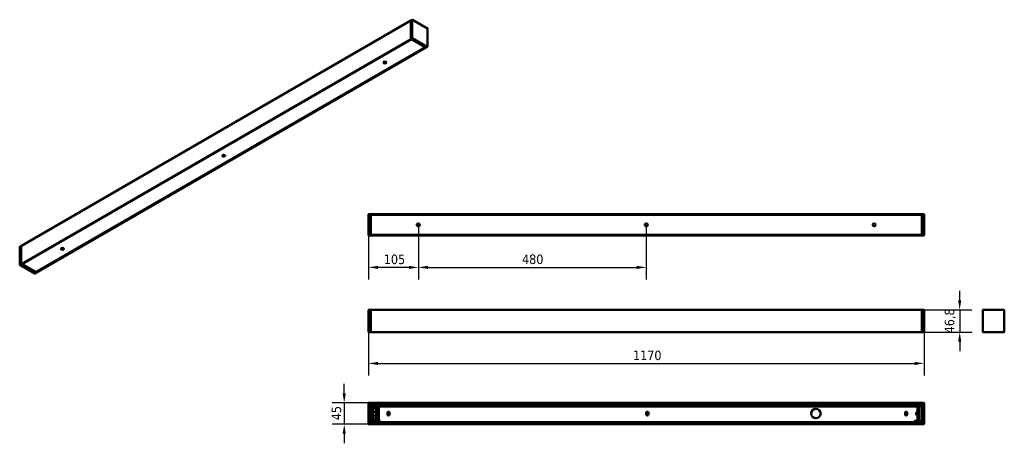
# Model space of a CAD drawing. Header units: millimetres. Extents: x 360 to 2434, y 1126 to 2017.
import ezdxf

# ---------------------------------------------------------------- set-up
doc = ezdxf.new("R2010")
doc.units = ezdxf.units.MM
doc.header["$LTSCALE"] = 8
for name, color, linetype, lineweight in [('Quota (ISO)', 7, 'Continuous', 25), ('Visibile (ISO)', 7, 'Continuous', 50), ('Visibile sottile (ISO)', 7, 'Continuous', 35)]:
    doc.layers.add(name, color=color, linetype=linetype, lineweight=lineweight)
doc.styles.add('Testo nota (ISO)', font='tahoma.ttf')
doc.dimstyles.new('PENTA', dxfattribs={"dimscale": 8, "dimtxt": 2.5, "dimasz": 2.5, "dimexe": 3.175, "dimexo": 0, "dimgap": 0.762, "dimtad": 1, "dimrnd": 1e-08, "dimtxsty": 'Testo nota (ISO)', "dimcen": 0.09, "dimdle": 10, "dimclrd": 256, "dimclre": 256, "dimclrt": 256, "dimazin": 2, "dimtfac": 0.8, "dimtmove": 0, "dimatfit": 3, "dimfxl": 1, "dimtolj": 1, "dimlwd": -1, "dimlwe": -1, "dimarcsym": 0})

# ---------------------------------------------------------------- blocks, each defined once
blk = doc.blocks.new('*D3')
at = {"layer": 'Defpoints', "color": 0, "transparency": 16777216}
for p in [(2260, 1406), (2260, 1359.2), (2340, 1359.2)]:
    blk.add_point(p, dxfattribs=at)
at = {"layer": 'Quota (ISO)', "transparency": 16777216}
for p, q in [((2340, 1426), (2340, 1446)), ((2260, 1406), (2365.4, 1406)), ((2340, 1406), (2340, 1359.2)), ((2260, 1359.2), (2365.4, 1359.2)), ((2340, 1339.2), (2340, 1319.2))]:
    blk.add_line(p, q, dxfattribs=at)
for points in [[(2336.7, 1426), (2343.3, 1426), (2340, 1406)], [(2336.7, 1339.2), (2343.3, 1339.2), (2340, 1359.2)]]:
    blk.add_solid(points, dxfattribs=at)
at = {"layer": 'Quota (ISO)', "transparency": 16777216, "insert": (2308.5, 1356.7), "char_height": 20, "attachment_point": 1, "rotation": 90, "style": 'Testo nota (ISO)'}
blk.add_mtext('\\A1;46,8', dxfattribs=at)
blk = doc.blocks.new('*D4')
at = {"layer": 'Defpoints', "color": 0, "transparency": 16777216}
for p in [(1095, 1359.4), (2265, 1359.4), (2265, 1293.6)]:
    blk.add_point(p, dxfattribs=at)
at = {"layer": 'Quota (ISO)', "transparency": 16777216}
for p, q in [((1095, 1359.4), (1095, 1268.2)), ((2265, 1359.4), (2265, 1268.2)), ((1115, 1293.6), (2245, 1293.6))]:
    blk.add_line(p, q, dxfattribs=at)
for points in [[(1115, 1296.9), (1115, 1290.2), (1095, 1293.6)], [(2245, 1296.9), (2245, 1290.2), (2265, 1293.6)]]:
    blk.add_solid(points, dxfattribs=at)
at = {"layer": 'Quota (ISO)', "transparency": 16777216, "insert": (1652, 1320.5), "char_height": 20, "attachment_point": 1, "style": 'Testo nota (ISO)'}
blk.add_mtext('\\A1;1170', dxfattribs=at)
blk = doc.blocks.new('*D5')
at = {"layer": 'Defpoints', "color": 0, "transparency": 16777216}
for p in [(1100, 1210.5), (1043.9, 1165.5), (1100, 1165.5)]:
    blk.add_point(p, dxfattribs=at)
at = {"layer": 'Quota (ISO)', "transparency": 16777216}
for p, q in [((1043.9, 1230.5), (1043.9, 1250.5)), ((1100, 1210.5), (1018.5, 1210.5)), ((1043.9, 1210.5), (1043.9, 1165.5)), ((1100, 1165.5), (1018.5, 1165.5)), ((1043.9, 1145.5), (1043.9, 1125.5))]:
    blk.add_line(p, q, dxfattribs=at)
for points in [[(1040.5, 1230.5), (1047.2, 1230.5), (1043.9, 1210.5)], [(1040.5, 1145.5), (1047.2, 1145.5), (1043.9, 1165.5)]]:
    blk.add_solid(points, dxfattribs=at)
at = {"layer": 'Quota (ISO)', "transparency": 16777216, "insert": (1017.3, 1174), "char_height": 20, "attachment_point": 1, "rotation": 90, "style": 'Testo nota (ISO)'}
blk.add_mtext('\\A1;45', dxfattribs=at)
blk = doc.blocks.new('*D6')
at = {"layer": 'Defpoints', "color": 0, "transparency": 16777216}
for p in [(1200, 1585), (1095, 1562.7), (1095, 1495.6)]:
    blk.add_point(p, dxfattribs=at)
at = {"layer": 'Quota (ISO)', "transparency": 16777216}
for p, q in [((1200, 1585), (1200, 1470.2)), ((1095, 1562.7), (1095, 1470.2)), ((1180, 1495.6), (1115, 1495.6))]:
    blk.add_line(p, q, dxfattribs=at)
for points in [[(1115, 1498.9), (1115, 1492.2), (1095, 1495.6)], [(1180, 1498.9), (1180, 1492.2), (1200, 1495.6)]]:
    blk.add_solid(points, dxfattribs=at)
at = {"layer": 'Quota (ISO)', "transparency": 16777216, "insert": (1127.2, 1522.5), "char_height": 20, "attachment_point": 1, "style": 'Testo nota (ISO)'}
blk.add_mtext('\\A1;105', dxfattribs=at)
blk = doc.blocks.new('*D7')
at = {"layer": 'Defpoints', "color": 0, "transparency": 16777216}
for p in [(1200, 1585), (1680, 1581.7), (1680, 1495.6)]:
    blk.add_point(p, dxfattribs=at)
at = {"layer": 'Quota (ISO)', "transparency": 16777216}
for p, q in [((1200, 1585), (1200, 1470.2)), ((1680, 1581.7), (1680, 1470.2)), ((1220, 1495.6), (1660, 1495.6))]:
    blk.add_line(p, q, dxfattribs=at)
for points in [[(1220, 1498.9), (1220, 1492.2), (1200, 1495.6)], [(1660, 1498.9), (1660, 1492.2), (1680, 1495.6)]]:
    blk.add_solid(points, dxfattribs=at)
at = {"layer": 'Quota (ISO)', "transparency": 16777216, "insert": (1418.3, 1522.6), "char_height": 20, "attachment_point": 1, "style": 'Testo nota (ISO)'}
blk.add_mtext('\\A1;480', dxfattribs=at)

msp = doc.modelspace()

# ---------------------------------------------------------------- linework, layer by layer
at = {"layer": 'Visibile (ISO)'}
for p, q in [((363.933, 1541.073), (1184.177, 2014.641)), ((1184.136, 2014.549), (1184.136, 1976.664)), ((1184.136, 2014.508), (1184.136, 1976.704)), ((1184.187, 2014.623), (1187.546, 2016.562)), ((1219.263, 1998.395), (1187.796, 2016.562)), ((1219.388, 1960.375), (1219.388, 1998.178)), ((364.911, 1502.392), (1185.114, 1975.936)), ((1185.338, 1975.806), (365.094, 1502.238)), ((1185.338, 1975.806), (365.094, 1502.238)), ((1184.277, 1976.419), (1185.055, 1975.97)), ((1184.312, 1976.398), (1215.779, 1958.231)), ((1185.338, 1975.806), (1214.753, 1958.823)), ((1185.338, 1975.806), (1214.753, 1958.823)), ((1214.753, 1958.823), (394.51, 1485.255)), ((1214.753, 1958.823), (394.51, 1485.255)), ((395.67, 1484.633), (1215.914, 1958.201)), ((1215.036, 1958.66), (1215.814, 1958.211)), ((1215.904, 1958.219), (1219.263, 1960.158)), ((1127.048, 1925.924), (1130.885, 1928.139)), ((1131.244, 1928.008), (1127.361, 1925.767)), ((1131.244, 1928.008), (1127.361, 1925.767)), ((1128.64, 1926.032), (1127.865, 1925.584)), ((1128.64, 1926.032), (1127.865, 1925.584)), ((1128.64, 1925.424), (1128.64, 1926.032)), ((1128.64, 1925.424), (1128.64, 1926.032)), ((1131.202, 1926.212), (1131.202, 1925.722)), ((1131.202, 1926.212), (1131.202, 1925.722)), ((1095, 1607.227), (1095, 1562.727)), ((1100, 1607.477), (1095.25, 1607.477)), ((1100, 1607.477), (1100, 1607.277)), ((1100, 1607.477), (2260, 1607.477)), ((1100, 1606.177), (1100, 1607.277)), ((1100, 1562.727), (1100, 1607.227)), ((1100, 1605.977), (2260, 1605.977)), ((2260, 1605.777), (1100, 1605.777)), ((1100, 1564.177), (1100, 1605.777)), ((2260, 1605.777), (1100, 1605.777)), ((1100, 1564.177), (1100, 1605.777)), ((2260, 1607.277), (2260, 1607.477)), ((2264.75, 1607.477), (2260, 1607.477)), ((2260, 1607.277), (2260, 1606.177)), ((2260, 1607.227), (2260, 1562.727)), ((2260, 1605.777), (2260, 1564.177)), ((2260, 1605.777), (2260, 1564.177)), ((2265, 1562.727), (2265, 1607.227)), ((1095.25, 1562.477), (1100, 1562.477)), ((2260, 1564.177), (1100, 1564.177)), ((2260, 1564.177), (1100, 1564.177)), ((1100, 1563.977), (2260, 1563.977)), ((1100, 1562.677), (1100, 1563.777)), ((1100, 1562.677), (1100, 1562.477)), ((1100, 1562.477), (2260, 1562.477)), ((2260, 1563.777), (2260, 1562.677)), ((2260, 1562.477), (2260, 1562.677)), ((2260, 1562.477), (2264.75, 1562.477)), ((360.46, 1501.095), (360.46, 1538.899)), ((363.899, 1541.029), (360.585, 1539.115)), ((363.892, 1503.096), (363.892, 1540.981)), ((363.892, 1503.136), (363.892, 1540.94)), ((448.225, 1534.006), (452.062, 1536.221)), ((452.421, 1536.09), (448.539, 1533.848)), ((452.421, 1536.09), (448.539, 1533.848)), ((449.818, 1534.113), (449.042, 1533.666)), ((449.818, 1534.113), (449.042, 1533.666)), ((449.818, 1533.506), (449.818, 1534.113)), ((449.818, 1533.506), (449.818, 1534.113)), ((452.379, 1534.294), (452.379, 1533.803)), ((452.379, 1534.294), (452.379, 1533.803)), ((392.051, 1482.712), (360.585, 1500.879)), ((364.811, 1502.402), (364.033, 1502.851)), ((395.535, 1484.663), (364.069, 1502.83)), ((365.094, 1502.238), (365.094, 1502.497)), ((365.094, 1502.238), (365.094, 1502.497)), ((394.51, 1485.255), (365.094, 1502.238)), ((394.51, 1485.255), (365.094, 1502.238)), ((395.616, 1484.625), (392.301, 1482.712)), ((395.57, 1484.643), (394.792, 1485.092)), ((1095, 1405.743), (1095, 1359.443)), ((1100, 1405.993), (1095.25, 1405.993)), ((1100, 1405.993), (1100, 1405.793)), ((1100, 1405.993), (2260, 1405.993)), ((1100, 1359.393), (1100, 1405.793)), ((1100, 1359.443), (1100, 1405.743)), ((1981, 1406.293), (1980.75, 1406.043)), ((1983.75, 1406.043), (1980.75, 1406.043)), ((1980.75, 1405.993), (1980.75, 1406.043)), ((1981, 1406.293), (1983.5, 1406.293)), ((1983.5, 1406.293), (1983.75, 1406.043)), ((1983.75, 1405.993), (1983.75, 1406.043)), ((2260, 1405.793), (2260, 1405.993)), ((2264.75, 1405.993), (2260, 1405.993)), ((2260, 1405.793), (2260, 1359.393)), ((2260, 1405.743), (2260, 1359.443)), ((2265, 1359.443), (2265, 1405.743)), ((2388.956, 1405.743), (2388.956, 1359.443)), ((2433.706, 1405.993), (2389.206, 1405.993)), ((2406.206, 1406.293), (2405.956, 1406.043)), ((2408.956, 1406.043), (2405.956, 1406.043)), ((2405.956, 1405.993), (2405.956, 1406.043)), ((2406.206, 1406.293), (2408.706, 1406.293)), ((2408.706, 1406.293), (2408.956, 1406.043)), ((2408.956, 1405.993), (2408.956, 1406.043)), ((2433.956, 1359.443), (2433.956, 1405.743)), ((1095.25, 1359.193), (1100, 1359.193)), ((1100, 1359.393), (1100, 1359.193)), ((1100, 1359.193), (2260, 1359.193)), ((2260, 1359.193), (2260, 1359.393)), ((2260, 1359.193), (2264.75, 1359.193)), ((2389.206, 1359.193), (2433.706, 1359.193)), ((1095, 1210.25), (1095, 1165.75)), ((1100, 1210.5), (1095.25, 1210.5)), ((1100, 1210.5), (1100, 1210.3)), ((1100, 1210.5), (2260, 1210.5)), ((1100, 1209.2), (1100, 1210.3)), ((1100, 1165.75), (1100, 1210.25)), ((1100, 1209), (2260, 1209)), ((1100, 1206.5), (2260, 1206.5)), ((1100, 1206), (2260, 1206)), ((1100, 1205.8), (1114.5, 1205.8)), ((1100, 1204.2), (1117.348, 1204.2)), ((1100, 1203.8), (1117.348, 1203.8)), ((1100, 1203.75), (1105, 1203.75)), ((1105, 1203.75), (1105, 1172.25)), ((1113.025, 1203), (1111.548, 1203)), ((1113.025, 1203), (1115.613, 1203)), ((1114.5, 1204.5), (1114.5, 1206)), ((1114.5, 1204.5), (1117.348, 1204.5)), ((1115.613, 1203), (1116.598, 1203)), ((1116.75, 1203), (1116.598, 1203)), ((1116.75, 1173), (1116.75, 1203)), ((1119.25, 1203), (1116.75, 1203)), ((1117.348, 1204.5), (1117.348, 1203)), ((1119.25, 1203), (2245.652, 1203)), ((1134.5, 1206), (1134.5, 1203)), ((1134.5, 1205.8), (1621.5, 1205.8)), ((1134.5, 1204.2), (1621.5, 1204.2)), ((1134.5, 1203.8), (1621.5, 1203.8)), ((1621.5, 1203), (1621.5, 1206)), ((1651.5, 1206), (1651.5, 1203)), ((1651.5, 1205.8), (2225.5, 1205.8)), ((1651.5, 1204.2), (1988.887, 1204.2)), ((1651.5, 1203.8), (1988.494, 1203.8)), ((2012.25, 1205.5), (1992.25, 1205.5)), ((2015.613, 1204.2), (2225.5, 1204.2)), ((2016.006, 1203.8), (2225.5, 1203.8)), ((2225.5, 1203), (2225.5, 1206)), ((2241.75, 1203), (2241.75, 1204.5)), ((2241.75, 1204.5), (2245.5, 1204.5)), ((2241.75, 1204.2), (2260, 1204.2)), ((2241.75, 1203.8), (2260, 1203.8)), ((2245.5, 1206), (2245.5, 1204.5)), ((2245.5, 1205.8), (2260, 1205.8)), ((2248.114, 1203), (2245.652, 1203)), ((2248.114, 1203), (2250.789, 1203)), ((2260, 1203.75), (2255, 1203.75)), ((2255, 1172.25), (2255, 1203.75)), ((2260, 1210.3), (2260, 1210.5)), ((2264.75, 1210.5), (2260, 1210.5)), ((2260, 1210.3), (2260, 1209.2)), ((2260, 1210.25), (2260, 1165.75)), ((2265, 1165.75), (2265, 1210.25)), ((1105, 1201.25), (1111.203, 1201.25)), ((1105, 1198.75), (1111.201, 1198.75)), ((1111.201, 1192), (1105, 1192)), ((1105, 1190.329), (1105.185, 1190.329)), ((1105.185, 1188.967), (1105, 1188.967)), ((1111.201, 1184), (1105, 1184)), ((1105.185, 1188.967), (1105.185, 1190.329)), ((1111.201, 1201), (1111.201, 1175)), ((1112.678, 1201), (1112.678, 1175)), ((1115.75, 1190), (1113.158, 1190)), ((1115.75, 1186), (1113.158, 1186)), ((1113.546, 1191), (1114.588, 1191)), ((1114.588, 1185), (1113.546, 1185)), ((1115.75, 1191), (1115.75, 1185)), ((1115.75, 1191), (1116.75, 1191)), ((1115.75, 1185), (1116.75, 1185)), ((1135, 1186.25), (1135, 1189.75)), ((1139.5, 1189.75), (1139.5, 1186.25)), ((1680, 1186.25), (1680, 1189.75)), ((1684.5, 1189.75), (1684.5, 1186.25)), ((2225, 1186.25), (2225, 1189.75)), ((2229.5, 1189.75), (2229.5, 1186.25)), ((2248.577, 1190), (2250.242, 1190)), ((2248.577, 1186), (2250.242, 1186)), ((2248.966, 1191), (2250.242, 1191)), ((2250.242, 1185), (2248.966, 1185)), ((2250.242, 1191.75), (2250.492, 1192)), ((2250.242, 1184.25), (2250.242, 1191.75)), ((2250.242, 1184.25), (2250.492, 1184)), ((2250.492, 1192), (2250.492, 1184)), ((2250.492, 1192), (2255, 1192)), ((2250.492, 1184), (2255, 1184)), ((2251.133, 1201.25), (2255, 1201.25)), ((2251.136, 1201), (2251.136, 1192)), ((2251.136, 1198.75), (2255, 1198.75)), ((2251.136, 1184), (2251.136, 1175)), ((1095.25, 1165.5), (1100, 1165.5)), ((1100, 1172.25), (1105, 1172.25)), ((1100, 1170), (1119.75, 1170)), ((1100, 1169.5), (2260, 1169.5)), ((1100, 1167), (2260, 1167)), ((1100, 1165.7), (1100, 1166.8)), ((1100, 1165.7), (1100, 1165.5)), ((1100, 1165.5), (2260, 1165.5)), ((1105, 1177.25), (1111.201, 1177.25)), ((1105, 1174.75), (1111.203, 1174.75)), ((1111.548, 1173), (1113.025, 1173)), ((1113.025, 1173), (1115.613, 1173)), ((1114.5, 1170), (1114.5, 1171.5)), ((1117.348, 1171.5), (1114.5, 1171.5)), ((1115.613, 1173), (1116.598, 1173)), ((1116.598, 1173), (1116.75, 1173)), ((1116.75, 1173), (1119.25, 1173)), ((1117.348, 1173), (1117.348, 1171.5)), ((1119.75, 1173), (1119.25, 1173)), ((1119.75, 1172.5), (1119.75, 1173)), ((1119.75, 1172.5), (1119.75, 1170)), ((2244.75, 1170), (1119.75, 1170)), ((2244.75, 1173), (2244.75, 1172.5)), ((2245.652, 1173), (2244.75, 1173)), ((2244.75, 1170), (2244.75, 1172.5)), ((2245.5, 1171.5), (2244.75, 1171.5)), ((2244.75, 1170), (2260, 1170)), ((2245.5, 1171.5), (2245.5, 1170)), ((2245.652, 1173), (2248.114, 1173)), ((2250.789, 1173), (2248.114, 1173)), ((2251.133, 1174.75), (2255, 1174.75)), ((2251.136, 1177.25), (2255, 1177.25)), ((2260, 1172.25), (2255, 1172.25)), ((2260, 1166.8), (2260, 1165.7)), ((2260, 1165.5), (2260, 1165.7)), ((2260, 1165.5), (2264.75, 1165.5))]:
    msp.add_line(p, q, dxfattribs=at)
for centre, radius in [((1200, 1584.977), 3.25), ((1200, 1584.977), 3.25), ((1680, 1584.977), 3.25), ((2160, 1584.977), 3.25), ((2160, 1584.977), 3.25), ((2037.25, 1188), 10)]:
    msp.add_circle(centre, radius, dxfattribs=at)
for centre, radius, start, end in [((1187.671, 2016.345), 0.25, 60, 120), ((1219.138, 1998.178), 0.25, 0, 60), ((1219.138, 1960.375), 0.25, 300, 0), ((1095.25, 1607.227), 0.25, 90, 180), ((2264.75, 1607.227), 0.25, 0, 90), ((1095.25, 1562.727), 0.25, 180, 270), ((2264.75, 1562.727), 0.25, 270, 0), ((360.71, 1538.899), 0.25, 120, 180), ((360.71, 1501.095), 0.25, 180, 240), ((392.176, 1482.928), 0.25, 240, 300), ((1095.25, 1405.743), 0.25, 90, 180), ((2264.75, 1405.743), 0.25, 0, 90), ((2389.206, 1405.743), 0.25, 90, 180), ((2433.706, 1405.743), 0.25, 0, 90), ((1095.25, 1359.443), 0.25, 180, 270), ((2264.75, 1359.443), 0.25, 270, 0), ((2389.206, 1359.443), 0.25, 180, 270), ((2433.706, 1359.443), 0.25, 270, 0), ((1095.25, 1210.25), 0.25, 90, 180), ((1124.5, 1200), 4, 48.590378, 131.409622), ((1124.5, 1200), 3.825, 51.656821, 128.343179), ((1636.5, 1200), 4, 48.590378, 131.409622), ((1636.5, 1200), 3.825, 51.656821, 128.343179), ((1992.25, 1200.5), 5, 90, 150), ((2012.25, 1200.5), 5, 30, 90), ((2235.5, 1200), 4, 48.590378, 131.409622), ((2235.5, 1200), 3.825, 51.656821, 128.343179), ((2264.75, 1210.25), 0.25, 0, 90), ((1137.25, 1189.75), 2.25, 0, 180), ((1137.25, 1186.25), 2.25, 180, 0), ((1682.25, 1189.75), 2.25, 0, 180), ((1682.25, 1186.25), 2.25, 180, 0), ((2227.25, 1189.75), 2.25, 0, 180), ((2227.25, 1186.25), 2.25, 180, 0), ((1095.25, 1165.75), 0.25, 180, 270), ((2264.75, 1165.75), 0.25, 270, 0)]:
    msp.add_arc(centre, radius, start, end, dxfattribs=at)
for centre, major_axis, ratio, start_param, end_param in [((1184.277, 2014.467), (-0.1, 0.173), 0.57735027, 5.82407386, 7.06858347), ((1184.312, 2014.406), (-0.125, 0.217), 0.57735027, 0, 0.78539816), ((1184.312, 1976.602), (0.125, -0.217), 0.57735027, 3.92699082, 5.49778714), ((1184.277, 1976.582), (0.1, -0.173), 0.57735027, 3.92699082, 5.49778714), ((1215.779, 1958.435), (0.125, -0.217), 0.57735027, 5.49778714, 6.28318531), ((1215.814, 1958.374), (0.1, -0.173), 0.57735027, 5.49778714, 6.74229677), ((1129.335, 1927.257), (-3.25, 0), 0.57735027, 0.20597029, 2.93562236), ((1129.335, 1927.257), (-3.25, 0), 0.57735027, 0.20597029, 2.93562236), ((1129.335, 1928.89), (5, 0), 0.57735027, 4.57299428, 5.0950713), ((1129.335, 1928.89), (5, 0), 0.57735027, 4.57299428, 5.0950713), ((364.033, 1540.899), (-0.1, 0.173), 0.57735027, 0, 0.78539816), ((450.512, 1535.339), (-3.25, 0), 0.57735027, 0.20597029, 2.93562236), ((450.512, 1535.339), (-3.25, 0), 0.57735027, 0.20597029, 2.93562236), ((450.512, 1536.972), (5, 0), 0.57735027, 4.57299428, 5.0950713), ((450.512, 1536.972), (5, 0), 0.57735027, 4.57299428, 5.0950713), ((364.033, 1503.014), (-0.1, 0.173), 0.57735027, 0.78539816, 2.35619449), ((364.811, 1502.565), (0.1, -0.173), 0.57735027, 5.49778714, 6.28318531), ((394.792, 1485.255), (-0.1, 0.173), 0.57735027, 0.78539816, 2.35619449), ((395.57, 1484.806), (0.1, -0.173), 0.57735027, 5.49778714, 6.28318531), ((1111.548, 1201), (0, 2), 0.17364818, 0, 1.57079633), ((1113.025, 1201), (0, 2), 0.17364818, 0, 1.57079633), ((2250.789, 1201), (0, 2), 0.17364818, 4.71238898, 6.28318531), ((1113.546, 1188), (0, -3), 0.17364818, 3.14159265, 6.2831853), ((1113.111, 1188), (0, 3), 0.17364818, 5.44211664, 5.85214029), ((1113.111, 1188), (0, 3), 0.17364818, 3.57263767, 3.98266133), ((1114.588, 1188), (0, 3), 0.17364818, 5.44211664, 6.2831853), ((1114.588, 1188), (0, -3), 0.17364818, 0, 0.84106867), ((2248.966, 1188), (0, -3), 0.17364818, 3.14159265, 6.28318531), ((2248.878, 1188), (0, 3), 0.17364818, 5.44211664, 6.19859735), ((2248.878, 1188), (0, -3), 0.17364818, 0.08458796, 0.84106867), ((1111.548, 1175), (0, -2), 0.17364818, 4.71238898, 6.28318531), ((1113.025, 1175), (0, -2), 0.17364818, 4.71238898, 6.2831853), ((2250.789, 1175), (0, -2), 0.17364818, 0, 1.57079633)]:
    msp.add_ellipse(centre, major_axis=major_axis, ratio=ratio, start_param=start_param, end_param=end_param, dxfattribs=at)
for centre in [(1129.335, 1926.49), (1129.335, 1926.49), (789.924, 1730.531), (450.512, 1534.572), (450.512, 1534.572)]:
    msp.add_ellipse(centre, major_axis=(-3.25, 0), ratio=0.57735027, dxfattribs=at)
at = {"layer": 'Visibile sottile (ISO)'}
for p, q in [((363.892, 1540.981), (1184.136, 2014.549)), ((1184.136, 2014.508), (1187.494, 2016.447)), ((1187.494, 2016.447), (1187.494, 1978.644)), ((1187.848, 1978.644), (1187.848, 2016.447)), ((1187.848, 2016.447), (1219.314, 1998.28)), ((1219.314, 1998.28), (1219.314, 1960.477)), ((363.892, 1503.096), (1184.136, 1976.664)), ((364.033, 1502.851), (1184.277, 1976.419)), ((364.811, 1502.402), (1185.055, 1975.97)), ((1187.494, 1978.644), (1184.136, 1976.704)), ((1184.312, 1976.398), (1187.671, 1978.337)), ((1187.671, 1978.337), (1219.138, 1960.17)), ((1219.314, 1960.477), (1187.848, 1978.644)), ((394.792, 1485.092), (1215.036, 1958.66)), ((395.57, 1484.643), (1215.814, 1958.211)), ((1219.138, 1960.17), (1215.779, 1958.231)), ((1126.247, 1927.075), (1128.322, 1928.273)), ((1127.138, 1925.875), (1130.997, 1928.102)), ((360.533, 1539.001), (363.892, 1540.94)), ((360.533, 1501.197), (360.533, 1539.001)), ((447.424, 1535.157), (449.499, 1536.354)), ((448.315, 1533.956), (452.174, 1536.184)), ((363.892, 1503.136), (360.533, 1501.197)), ((360.71, 1500.891), (364.069, 1502.83)), ((392.176, 1482.724), (360.71, 1500.891)), ((395.535, 1484.663), (392.176, 1482.724))]:
    msp.add_line(p, q, dxfattribs=at)
for centre, major_axis, start_param, end_param in [((1187.671, 2016.345), (-0.125, 0.217), 0, 0.78539816), ((1187.671, 2016.345), (0.25, 0), 0.78539816, 2.35619449), ((1187.671, 2016.345), (0.125, 0.217), 5.49778714, 6.28318531), ((1219.138, 1998.178), (0.125, 0.217), 5.49778714, 6.28318531), ((1219.138, 1998.178), (0.25, 0), 0, 0.78539816), ((1187.671, 1978.542), (-0.25, 0), 3.92699082, 5.49778714), ((1187.671, 1978.542), (0.125, -0.217), 3.92699082, 5.49778714), ((1187.671, 1978.542), (0.125, 0.217), 3.92699082, 5.49778714), ((1219.138, 1960.375), (-0.125, -0.217), 0.78539816, 2.35619449), ((1219.138, 1960.375), (0.125, -0.217), 5.49778714, 6.28318531), ((1219.138, 1960.375), (0.25, 0), 0, 0.78539816), ((360.71, 1538.899), (-0.25, 0), 5.49778714, 6.28318531), ((360.71, 1538.899), (-0.125, 0.217), 0, 0.78539816), ((360.71, 1501.095), (-0.25, 0), 5.49778714, 6.28318531), ((360.71, 1501.095), (-0.125, 0.217), 0.78539816, 2.35619449), ((360.71, 1501.095), (-0.125, -0.217), 0, 0.78539816), ((392.176, 1482.928), (-0.125, -0.217), 0, 0.78539816), ((392.176, 1482.928), (0.125, -0.217), 5.49778714, 6.28318531)]:
    msp.add_ellipse(centre, major_axis=major_axis, ratio=0.57735027, start_param=start_param, end_param=end_param, dxfattribs=at)

# ---------------------------------------------------------------- dimensions: what is measured, and where the dimension line sits
at = {"layer": 'Quota (ISO)'}
for base, p1, p2, angle, override, picture, middle in [((1095, 1495.574), (1200, 1584.977), (1095, 1562.727), 180, {"dimgap": 0.762, "dimdec": 2, "dimtol": 0, "dimlim": 0, "dimtp": 0, "dimtm": 0, "dimtdec": 2, "dimtofl": 0, "dimatfit": 1}, '*D6', (1147.5, 1495.574)), ((1680, 1495.574), (1200, 1584.977), (1680, 1581.727), 180, {"dimgap": 0.762, "dimdec": 2, "dimtol": 0, "dimlim": 0, "dimtp": 0, "dimtm": 0, "dimtdec": 2, "dimtofl": 0, "dimatfit": 1}, '*D7', (1440, 1495.574)), ((2340, 1359.193), (2260, 1405.993), (2260, 1359.193), 270, {"dimgap": 0.762, "dimdec": 2, "dimtol": 0, "dimlim": 0, "dimtp": 0, "dimtm": 0, "dimtdec": 2, "dimtofl": 1, "dimatfit": 1}, '*D3', (2340, 1382.593)), ((2265, 1293.554), (1095, 1359.443), (2265, 1359.443), 180, {"dimgap": 0.762, "dimdec": 2, "dimtol": 0, "dimlim": 0, "dimtp": 0, "dimtm": 0, "dimtdec": 2, "dimtofl": 0, "dimatfit": 1}, '*D4', (1680, 1293.554)), ((1043.858, 1165.5), (1100, 1210.5), (1100, 1165.5), 270, {"dimgap": 0.762, "dimdec": 2, "dimtol": 0, "dimlim": 0, "dimtp": 0, "dimtm": 0, "dimtdec": 2, "dimtofl": 1, "dimatfit": 1}, '*D5', (1043.858, 1188))]:
    dim = msp.add_linear_dim(base=base, p1=p1, p2=p2, angle=angle, dimstyle='PENTA', override=override, dxfattribs=at)
    dim.commit()
    dim.dimension.update_dxf_attribs({"geometry": picture, "text_midpoint": middle, "dimtype": 160})

doc.saveas('drawing.dxf')
